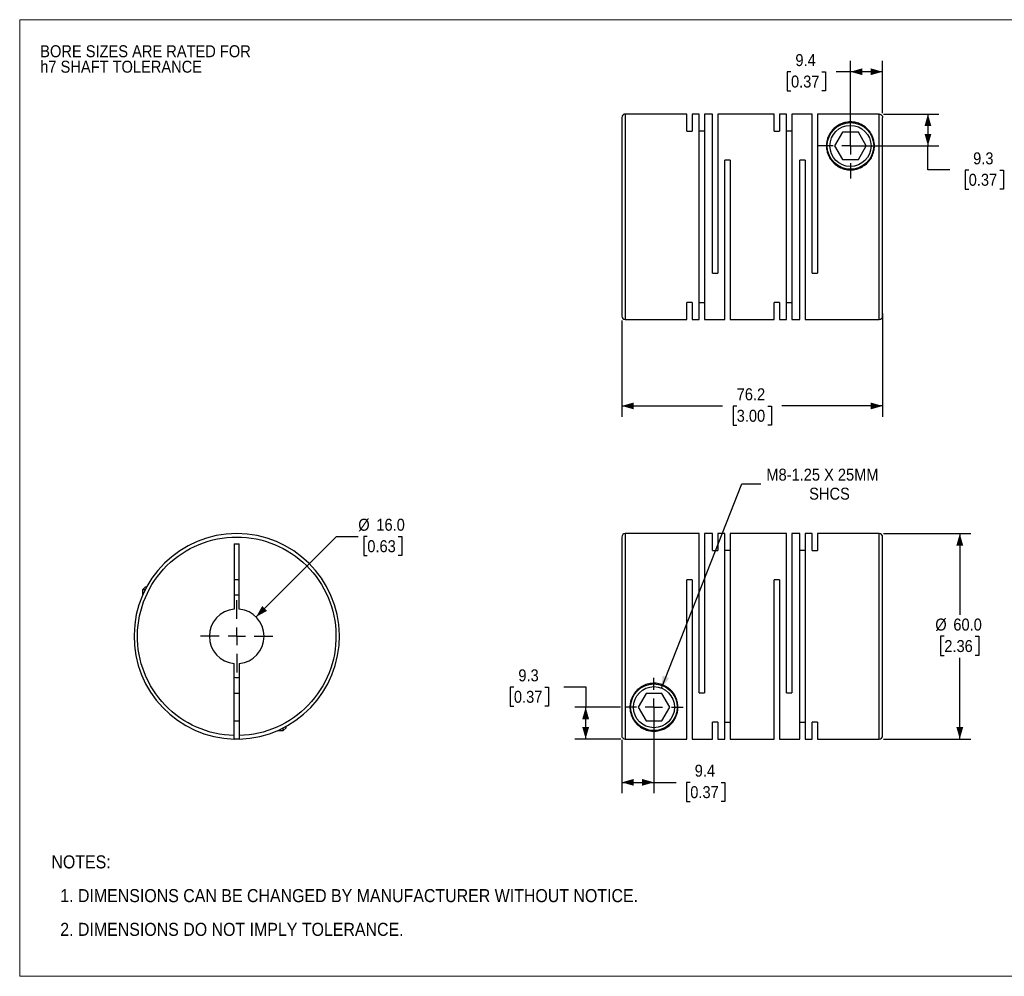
# Model space of a CAD drawing. Header units: millimetres. Extents: x 0 to 432, y 0 to 279.
# Tile 1 of 2: x 0 to 288, y 0 to 279. Entities that reach past the tile are written whole.
import ezdxf

# ---------------------------------------------------------------- set-up
doc = ezdxf.new("R2010")
doc.units = ezdxf.units.MM
doc.linetypes.add('SLD-Solid', pattern=[0])
doc.layers.add('SLD-0', color=7, linetype='SLD-Solid', lineweight=25)
doc.layers.add('TEXT', color=140, linetype='SLD-Solid', lineweight=25)
doc.styles.add('SLDTEXTSTYLE0', font='GOTHIC.TTF', dxfattribs={"width": 0.913})
doc.dimstyles.new('SLDDIMSTYLE0', dxfattribs={"dimtxt": 3.5, "dimasz": 3.5, "dimexe": 0, "dimexo": 0.0625, "dimgap": 0.875, "dimtad": 0, "dimtih": 1, "dimtoh": 1, "dimdec": 1, "dimrnd": 1e-09, "dimzin": 4, "dimdsep": 46, "dimtxsty": 'SLDTEXTSTYLE0', "dimsah": 1, "dimcen": 0, "dimadec": 0, "dimazin": 1, "dimtfac": 1, "dimtdec": 1, "dimtofl": 0, "dimtmove": 0, "dimatfit": 3, "dimfxl": 0, "dimfrac": 2, "dimtolj": 1, "dimtzin": 12, "dimarcsym": 0})
doc.dimstyles.new('SLDDIMSTYLE1', dxfattribs={"dimtxt": 3.5, "dimasz": 3.5, "dimexe": 0, "dimexo": 0.0625, "dimgap": 0.875, "dimtad": 0, "dimtih": 1, "dimtoh": 1, "dimdec": 1, "dimrnd": 1e-09, "dimzin": 4, "dimdsep": 46, "dimtxsty": 'SLDTEXTSTYLE0', "dimsah": 1, "dimcen": 0.09, "dimadec": 0, "dimazin": 1, "dimtfac": 1, "dimtdec": 1, "dimtofl": 0, "dimtmove": 0, "dimatfit": 3, "dimfxl": 0, "dimfrac": 2, "dimtolj": 1, "dimtzin": 12, "dimarcsym": 0})
doc.dimstyles.new('SLDDIMSTYLE2', dxfattribs={"dimtxt": 3.5, "dimasz": 3.5, "dimexe": 0, "dimexo": 0.0625, "dimgap": 0.875, "dimtad": 0, "dimtih": 1, "dimtoh": 1, "dimdec": 1, "dimrnd": 1e-09, "dimzin": 12, "dimdsep": 46, "dimtxsty": 'SLDTEXTSTYLE0', "dimsah": 1, "dimcen": 0.09, "dimadec": 0, "dimazin": 3, "dimtfac": 1, "dimtdec": 1, "dimtofl": 0, "dimtmove": 0, "dimatfit": 3, "dimfxl": 0, "dimfrac": 2, "dimtolj": 1, "dimtzin": 12, "dimarcsym": 0})
doc.dimstyles.new('SLDDIMSTYLE3', dxfattribs={"dimtxt": 3.5, "dimasz": 3.5, "dimexe": 0, "dimexo": 0.0625, "dimgap": 0.875, "dimtad": 0, "dimtih": 1, "dimtoh": 1, "dimdec": 1, "dimrnd": 1e-09, "dimzin": 12, "dimdsep": 46, "dimtxsty": 'SLDTEXTSTYLE0', "dimsah": 1, "dimcen": 0, "dimadec": 0, "dimazin": 3, "dimtfac": 1, "dimtdec": 1, "dimtofl": 0, "dimtmove": 0, "dimatfit": 3, "dimfxl": 0, "dimfrac": 2, "dimtolj": 1, "dimtzin": 12, "dimarcsym": 0})

# ---------------------------------------------------------------- blocks, each defined once
blk = doc.blocks.new('Block2')
at = {"color": 7, "linetype": 'SLD-Solid', "lineweight": 18}
for p, q in [((0, 279.4), (431.8, 279.4)), ((0, 279.4), (0, 0)), ((431.8, 279.4), (431.8, 0)), ((0, 0), (431.8, 0))]:
    blk.add_line(p, q, dxfattribs=at)
blk = doc.blocks.new('SW_NOTE_0_2')
at = {"layer": 'SLD-0', "color": 0, "char_height": 3.5, "attachment_point": 1, "style": 'SLDTEXTSTYLE0'}
for s, insert in [('BORE SIZES ARE RATED FOR ', (0, 4.47)), ('h7 SHAFT TOLERANCE', (0, -0.05))]:
    blk.add_mtext(s, dxfattribs=dict(at, insert=insert))
blk = doc.blocks.new('SW_NOTE_0_3')
at = {"layer": 'TEXT', "color": 0, "char_height": 3.81, "attachment_point": 1, "style": 'SLDTEXTSTYLE0'}
for s, insert in [('NOTES:', (0, 4.87)), ('  1. DIMENSIONS CAN BE CHANGED BY MANUFACTURER WITHOUT NOTICE.', (0, -4.99)), ('  2. DIMENSIONS DO NOT IMPLY TOLERANCE.', (0, -14.84))]:
    blk.add_mtext(s, dxfattribs=dict(at, insert=insert))
blk = doc.blocks.new('_D')
at = {"layer": 'SLD-0'}
for p, q in [((69.04, 104.96), (92.54, 128.46)), ((92.54, 128.46), (98.89, 128.46)), ((101.53, 128.46), (100.47, 128.46)), ((100.47, 128.46), (100.47, 122.9)), ((110.58, 128.46), (111.65, 128.46)), ((111.65, 128.46), (111.65, 122.9)), ((100.47, 122.9), (101.53, 122.9)), ((111.65, 122.9), (110.58, 122.9))]:
    blk.add_line(p, q, dxfattribs=at)
blk.add_solid([(69.04, 104.96), (72.22, 106.72), (70.81, 108.14)], dxfattribs=at)
at = {"layer": 'SLD-0', "char_height": 3.5, "attachment_point": 1, "style": 'SLDTEXTSTYLE0'}
for s, insert in [('%%c', (98.89, 133.64)), ('16.0', (104.17, 133.64)), ('0.63', (101.53, 127.37))]:
    blk.add_mtext(s, dxfattribs=dict(at, insert=insert))
blk = doc.blocks.new('SW_CENTERMARKSYMBOL_0')
at = {"layer": 'SLD-0', "color": 0}
for p, q in [((0, 5.08), (0, 10.54)), ((-5.08, 0), (-10.54, 0)), ((0, 0), (-2.54, 0)), ((0, 0), (0, 2.54)), ((0, 0), (0, -2.54)), ((0, 0), (2.54, 0)), ((5.08, 0), (10.54, 0)), ((0, -5.08), (0, -10.54))]:
    blk.add_line(p, q, dxfattribs=at)
blk = doc.blocks.new('_D_1')
at = {"layer": 'SLD-0'}
for p, q in [((252.32, 129.3), (277.76, 129.3)), ((274.58, 129.3), (274.58, 105.57)), ((270.06, 99.3), (268.99, 99.3)), ((268.99, 99.3), (268.99, 93.74)), ((279.11, 99.3), (280.18, 99.3)), ((280.18, 99.3), (280.18, 93.74)), ((268.99, 93.74), (270.06, 93.74)), ((274.58, 69.3), (274.58, 93.03)), ((280.18, 93.74), (279.11, 93.74)), ((252.32, 69.3), (277.76, 69.3))]:
    blk.add_line(p, q, dxfattribs=at)
for points in [[(274.58, 129.3), (273.58, 125.8), (275.58, 125.8)], [(274.58, 69.3), (275.58, 72.8), (273.58, 72.8)]]:
    blk.add_solid(points, dxfattribs=at)
at = {"layer": 'SLD-0', "char_height": 3.5, "attachment_point": 1, "style": 'SLDTEXTSTYLE0'}
for s, insert in [('%%c', (267.42, 104.48)), ('60.0', (272.7, 104.48)), ('2.36', (270.06, 98.21))]:
    blk.add_mtext(s, dxfattribs=dict(at, insert=insert))
blk = doc.blocks.new('_D_2')
at = {"layer": 'SLD-0'}
for p, q in [((185.25, 77.33), (185.25, 53.48)), ((175.85, 69.04), (175.85, 53.48)), ((175.85, 56.65), (185.25, 56.65)), ((185.25, 56.65), (191.73, 56.65)), ((195.86, 56.63), (194.8, 56.63)), ((194.8, 56.63), (194.8, 51.07)), ((204.91, 56.63), (205.98, 56.63)), ((205.98, 56.63), (205.98, 51.07)), ((194.8, 51.07), (195.86, 51.07)), ((205.98, 51.07), (204.91, 51.07))]:
    blk.add_line(p, q, dxfattribs=at)
for points in [[(175.85, 56.65), (179.35, 55.65), (179.35, 57.65)], [(185.25, 56.65), (181.75, 57.65), (181.75, 55.65)]]:
    blk.add_solid(points, dxfattribs=at)
at = {"layer": 'SLD-0', "char_height": 3.5, "attachment_point": 1, "style": 'SLDTEXTSTYLE0'}
for s, insert in [('9.4', (197.16, 61.81)), ('0.37', (195.86, 55.54))]:
    blk.add_mtext(s, dxfattribs=dict(at, insert=insert))
blk = doc.blocks.new('_D_3')
at = {"layer": 'SLD-0'}
for p, q in [((144.35, 84.47), (143.29, 84.47)), ((143.29, 84.47), (143.29, 78.92)), ((153.41, 84.47), (154.47, 84.47)), ((154.47, 84.47), (154.47, 78.92)), ((158.96, 84.5), (165.31, 84.5)), ((165.31, 84.5), (165.31, 78.6)), ((143.29, 78.92), (144.35, 78.92)), ((154.47, 78.92), (153.41, 78.92)), ((175.44, 78.6), (162.13, 78.6)), ((165.31, 69.31), (165.31, 78.6)), ((175.58, 69.31), (162.13, 69.31))]:
    blk.add_line(p, q, dxfattribs=at)
for points in [[(165.31, 78.6), (164.31, 75.1), (166.31, 75.1)], [(165.31, 69.31), (166.31, 72.81), (164.31, 72.81)]]:
    blk.add_solid(points, dxfattribs=at)
at = {"layer": 'SLD-0', "char_height": 3.5, "attachment_point": 1, "style": 'SLDTEXTSTYLE0'}
for s, insert in [('9.3', (145.65, 89.65)), ('0.37', (144.35, 83.39))]:
    blk.add_mtext(s, dxfattribs=dict(at, insert=insert))
blk = doc.blocks.new('_D_4')
at = {"layer": 'SLD-0'}
for p, q in [((187.45, 84.18), (210.93, 143.8)), ((210.93, 143.8), (216.49, 143.8))]:
    blk.add_line(p, q, dxfattribs=at)
blk.add_solid([(187.45, 84.18), (189.66, 87.07), (187.8, 87.81)], dxfattribs=at)
at = {"layer": 'SLD-0', "char_height": 3.5, "attachment_point": 1, "style": 'SLDTEXTSTYLE0'}
for s, insert in [('M8-1.25 X 25MM', (218.08, 148.27)), ('SHCS', (230.59, 142.71))]:
    blk.add_mtext(s, dxfattribs=dict(at, insert=insert))
blk = doc.blocks.new('SW_CENTERMARKSYMBOL_1')
at = {"layer": 'SLD-0', "color": 0}
for p, q in [((0, 5.08), (0, 8.54)), ((-5.08, 0), (-8.54, 0)), ((0, 0), (-2.54, 0)), ((0, 0), (0, 2.54)), ((0, 0), (0, -2.54)), ((0, 0), (2.54, 0)), ((5.08, 0), (8.54, 0)), ((0, -5.08), (0, -8.54))]:
    blk.add_line(p, q, dxfattribs=at)
blk = doc.blocks.new('_D_6')
at = {"layer": 'SLD-0'}
for p, q in [((252.05, 193.57), (252.05, 163.41)), ((175.85, 191.57), (175.85, 163.41)), ((175.85, 166.59), (205.29, 166.59)), ((209.42, 166.56), (208.35, 166.56)), ((208.35, 166.56), (208.35, 161)), ((218.47, 166.56), (219.54, 166.56)), ((219.54, 166.56), (219.54, 161)), ((252.05, 166.59), (222.61, 166.59)), ((208.35, 161), (209.42, 161)), ((219.54, 161), (218.47, 161))]:
    blk.add_line(p, q, dxfattribs=at)
for points in [[(175.85, 166.59), (179.35, 165.59), (179.35, 167.59)], [(252.05, 166.59), (248.55, 167.59), (248.55, 165.59)]]:
    blk.add_solid(points, dxfattribs=at)
at = {"layer": 'SLD-0', "char_height": 3.5, "attachment_point": 1, "style": 'SLDTEXTSTYLE0'}
for s, insert in [('76.2', (209.42, 171.74)), ('3.00', (209.42, 165.47))]:
    blk.add_mtext(s, dxfattribs=dict(at, insert=insert))
blk = doc.blocks.new('_D_7')
at = {"layer": 'SLD-0'}
for p, q in [((252.32, 251.83), (268.45, 251.83)), ((265.28, 251.83), (265.28, 242.54)), ((243.92, 242.54), (268.45, 242.54)), ((265.28, 235.5), (265.28, 242.54)), ((271.63, 235.5), (265.28, 235.5)), ((277.18, 235.47), (276.12, 235.47)), ((276.12, 235.47), (276.12, 229.92)), ((286.23, 235.47), (287.3, 235.47)), ((287.3, 235.47), (287.3, 229.92)), ((276.12, 229.92), (277.18, 229.92)), ((287.3, 229.92), (286.23, 229.92))]:
    blk.add_line(p, q, dxfattribs=at)
for points in [[(265.28, 251.83), (264.28, 248.33), (266.28, 248.33)], [(265.28, 242.54), (266.28, 246.04), (264.28, 246.04)]]:
    blk.add_solid(points, dxfattribs=at)
at = {"layer": 'SLD-0', "char_height": 3.5, "attachment_point": 1, "style": 'SLDTEXTSTYLE0'}
for s, insert in [('9.3', (278.48, 240.65)), ('0.37', (277.18, 234.39))]:
    blk.add_mtext(s, dxfattribs=dict(at, insert=insert))
blk = doc.blocks.new('_D_8')
at = {"layer": 'SLD-0'}
for p, q in [((242.65, 243.81), (242.65, 267.37)), ((252.05, 252.1), (252.05, 267.37)), ((225.28, 264.17), (224.21, 264.17)), ((224.21, 264.17), (224.21, 258.61)), ((234.33, 264.17), (235.4, 264.17)), ((235.4, 264.17), (235.4, 258.61)), ((242.65, 264.2), (238.46, 264.2)), ((252.05, 264.2), (242.65, 264.2)), ((224.21, 258.61), (225.28, 258.61)), ((235.4, 258.61), (234.33, 258.61))]:
    blk.add_line(p, q, dxfattribs=at)
for points in [[(242.65, 264.2), (246.15, 263.2), (246.15, 265.2)], [(252.05, 264.2), (248.55, 265.2), (248.55, 263.2)]]:
    blk.add_solid(points, dxfattribs=at)
at = {"layer": 'SLD-0', "char_height": 3.5, "attachment_point": 1, "style": 'SLDTEXTSTYLE0'}
for s, insert in [('9.4', (226.57, 269.35)), ('0.37', (225.28, 263.08))]:
    blk.add_mtext(s, dxfattribs=dict(at, insert=insert))
blk = doc.blocks.new('SW_CENTERMARKSYMBOL_3')
at = {"layer": 'SLD-0', "color": 0}
for p, q in [((0, 5.08), (0, 9.54)), ((-5.08, 0), (-9.54, 0)), ((0, 0), (-2.54, 0)), ((0, 0), (0, 2.54)), ((0, 0), (0, -2.54)), ((0, 0), (2.54, 0)), ((5.08, 0), (9.54, 0)), ((0, -5.08), (0, -9.54))]:
    blk.add_line(p, q, dxfattribs=at)

msp = doc.modelspace()

# ---------------------------------------------------------------- linework, layer by layer
for p, q in [((194.85, 251.84), (176.85, 251.84)), ((176.85, 251.84), (176.85, 191.84)), ((194.85, 246.89), (194.85, 251.84)), ((198.45, 251.84), (196.45, 251.84)), ((196.45, 251.84), (196.45, 246.89)), ((198.45, 191.84), (198.45, 251.84)), ((202.35, 251.84), (200.05, 251.84)), ((200.05, 251.84), (200.05, 191.84)), ((202.35, 205.34), (202.35, 251.84)), ((220.35, 251.84), (203.95, 251.84)), ((203.95, 251.84), (203.95, 205.34)), ((220.35, 246.89), (220.35, 251.84)), ((223.95, 251.84), (221.95, 251.84)), ((221.95, 251.84), (221.95, 246.89)), ((223.95, 191.84), (223.95, 251.84)), ((231.45, 251.84), (225.55, 251.84)), ((225.55, 251.84), (225.55, 191.84)), ((231.45, 205.34), (231.45, 251.84)), ((233.05, 251.83), (233.05, 205.34)), ((251.05, 251.83), (233.05, 251.83)), ((251.05, 191.84), (251.05, 251.83)), ((194.85, 246.89), (196.45, 246.89)), ((200.05, 246.89), (198.45, 246.89)), ((220.35, 246.89), (221.95, 246.89)), ((225.55, 246.89), (223.95, 246.89)), ((240.34, 246.54), (238.03, 242.54)), ((244.96, 246.54), (240.34, 246.54)), ((247.27, 242.54), (244.96, 246.54)), ((238.03, 242.54), (240.34, 238.54)), ((244.96, 238.54), (247.27, 242.54)), ((205.95, 191.84), (205.95, 238.34)), ((207.55, 238.34), (205.95, 238.34)), ((207.55, 238.34), (207.55, 191.84)), ((227.85, 191.84), (227.85, 238.34)), ((229.45, 238.34), (227.85, 238.34)), ((229.45, 238.34), (229.45, 191.84)), ((240.34, 238.54), (244.96, 238.54)), ((202.35, 205.34), (203.95, 205.34)), ((231.45, 205.34), (233.05, 205.34)), ((196.45, 196.78), (194.85, 196.78)), ((194.85, 191.84), (194.85, 196.78)), ((196.45, 196.78), (196.45, 191.84)), ((198.45, 196.78), (200.05, 196.78)), ((221.95, 196.78), (220.35, 196.78)), ((220.35, 191.84), (220.35, 196.78)), ((221.95, 196.78), (221.95, 191.84)), ((223.95, 196.78), (225.55, 196.78)), ((176.85, 191.84), (194.85, 191.84)), ((196.45, 191.84), (198.45, 191.84)), ((200.05, 191.84), (205.95, 191.84)), ((207.55, 191.84), (220.35, 191.84)), ((221.95, 191.84), (223.95, 191.84)), ((225.55, 191.84), (227.85, 191.84)), ((229.45, 191.84), (251.05, 191.84)), ((198.45, 129.3), (176.85, 129.3)), ((176.85, 129.3), (176.85, 69.31)), ((198.45, 82.8), (198.45, 129.3)), ((202.35, 129.3), (200.05, 129.3)), ((200.05, 129.3), (200.05, 82.8)), ((202.35, 124.36), (202.35, 129.3)), ((205.95, 129.3), (203.95, 129.3)), ((203.95, 129.3), (203.95, 124.36)), ((205.95, 69.3), (205.95, 129.3)), ((223.95, 129.3), (207.55, 129.3)), ((207.55, 129.3), (207.55, 69.3)), ((223.95, 82.8), (223.95, 129.3)), ((227.85, 129.3), (225.55, 129.3)), ((225.55, 129.3), (225.55, 82.8)), ((227.85, 69.3), (227.85, 129.3)), ((231.45, 129.3), (229.45, 129.3)), ((229.45, 129.3), (229.45, 69.3)), ((231.45, 124.36), (231.45, 129.3)), ((251.05, 129.3), (233.05, 129.3)), ((233.05, 129.3), (233.05, 124.36)), ((251.05, 69.3), (251.05, 129.3)), ((62.64, 126.3), (64.14, 126.3)), ((62.64, 126.3), (62.64, 107.27)), ((64.14, 107.27), (64.14, 126.3)), ((202.35, 124.36), (203.95, 124.36)), ((207.55, 124.36), (205.95, 124.36)), ((229.45, 124.36), (227.85, 124.36)), ((231.45, 124.36), (233.05, 124.36)), ((64.14, 115.8), (62.64, 115.8)), ((196.45, 115.8), (194.85, 115.8)), ((194.85, 69.31), (194.85, 115.8)), ((196.45, 115.8), (196.45, 69.3)), ((221.95, 115.8), (220.35, 115.8)), ((220.35, 69.3), (220.35, 115.8)), ((221.95, 115.8), (221.95, 69.3)), ((36.69, 113.7), (35.89, 112.9)), ((35.89, 112.9), (35.89, 111.29)), ((36.65, 112.9), (35.89, 112.9)), ((37.07, 113.7), (36.69, 113.7)), ((62.64, 70.31), (62.64, 91.34)), ((64.14, 91.34), (64.14, 70.31)), ((64.14, 82.6), (62.64, 82.6)), ((182.94, 82.6), (180.63, 78.6)), ((187.56, 82.6), (182.94, 82.6)), ((189.87, 78.6), (187.56, 82.6)), ((198.45, 82.8), (200.05, 82.8)), ((223.95, 82.8), (225.55, 82.8)), ((180.63, 78.6), (182.94, 74.6)), ((187.56, 74.6), (189.87, 78.6)), ((62.64, 74.6), (64.14, 74.6)), ((76.99, 71.8), (77.79, 72.6)), ((76.99, 71.8), (76.99, 72.56)), ((77.79, 72.6), (77.79, 72.98)), ((182.94, 74.6), (187.56, 74.6)), ((202.35, 69.3), (202.35, 74.25)), ((203.95, 74.25), (202.35, 74.25)), ((203.95, 74.25), (203.95, 69.3)), ((205.95, 74.25), (207.55, 74.25)), ((227.85, 74.25), (229.45, 74.25)), ((233.05, 74.25), (231.45, 74.25)), ((231.45, 69.3), (231.45, 74.25)), ((233.05, 74.25), (233.05, 69.3)), ((75.38, 71.8), (76.99, 71.8)), ((176.85, 69.31), (194.85, 69.31)), ((196.45, 69.3), (202.35, 69.3)), ((203.95, 69.3), (205.95, 69.3)), ((207.55, 69.3), (220.35, 69.3)), ((221.95, 69.3), (227.85, 69.3)), ((229.45, 69.3), (231.45, 69.3)), ((233.05, 69.3), (251.05, 69.3))]:
    msp.add_line(p, q)
at = {"flags": 128}
msp.add_lwpolyline([(64.14, 69.31), (63.39, 69.3), (62.64, 69.31)], dxfattribs=at)
for centre, radius in [((242.65, 242.54), 6.8), ((242.65, 242.54), 6), ((185.25, 78.6), 6.8), ((185.25, 78.6), 6)]:
    msp.add_circle(centre, radius)
for centre, radius, start, end in [((176.85, 250.84), 1, 90, 180), ((176.85, 192.84), 1, 180, 270), ((251.05, 192.84), 1, 270, 0), ((63.39, 99.3), 30, 271.4325, 268.5675), ((176.85, 128.3), 1, 90, 180), ((251.05, 128.3), 1, 0, 90), ((63.39, 99.3), 12, 86.4167, 93.5833), ((63.39, 99.3), 8, 95.3794, 264.6206), ((63.39, 99.3), 8, 275.3794, 84.6206), ((63.39, 99.3), 12, 266.4167, 273.5833), ((251.05, 70.3), 1, 270, 0)]:
    msp.add_arc(centre, radius, start, end)
for points, knots in [([(175.85, 250.83), (175.85, 250.83), (175.85, 250.85), (175.85, 250.75), (175.85, 250.5), (175.85, 250.08), (175.85, 249.48), (175.85, 248.75), (175.85, 247.92), (175.85, 247.02), (175.85, 245.82), (175.85, 244.25), (175.85, 242.47), (175.85, 240.77), (175.85, 239.23), (175.85, 237.62), (175.85, 235.95), (175.85, 234.22), (175.85, 232.35), (175.85, 230.34), (175.85, 228.2), (175.85, 226.06), (175.85, 223.95), (175.85, 221.84), (175.85, 219.73), (175.85, 217.61), (175.85, 215.48), (175.85, 213.34), (175.85, 211.32), (175.85, 209.45), (175.85, 207.73), (175.85, 205.78), (175.85, 203.65), (175.85, 201.68), (175.85, 200.09), (175.85, 198.83), (175.85, 197.69), (175.85, 196.66), (175.85, 195.75), (175.85, 194.92), (175.85, 194.19), (175.85, 193.6), (175.85, 193.18), (175.85, 192.93), (175.85, 192.82), (175.85, 192.85), (175.85, 192.85)], [0, 0, 0, 0, 0.004116, 0.027255, 0.050368, 0.074219, 0.098691, 0.123203, 0.144472, 0.165695, 0.186968, 0.219506, 0.25205, 0.273763, 0.295429, 0.317148, 0.338416, 0.359639, 0.380912, 0.405419, 0.429893, 0.453744, 0.476855, 0.5, 0.52314, 0.546252, 0.570103, 0.594575, 0.619088, 0.640356, 0.661579, 0.682852, 0.71539, 0.747934, 0.769648, 0.791313, 0.813032, 0.8343, 0.855523, 0.876797, 0.901303, 0.925777, 0.949628, 0.972739, 0.995884, 1, 1, 1, 1]), ([(251.05, 251.83), (251.18, 251.83), (251.31, 251.8), (251.55, 251.7), (251.66, 251.63), (251.94, 251.35), (252.05, 251.09), (252.05, 250.83)], [0, 0, 0, 0, 0.25, 0.25, 0.5, 0.5, 1, 1, 1, 1]), ([(252.05, 192.84), (252.05, 192.84), (252.05, 195.84), (252.05, 206.56), (252.05, 213.84), (252.05, 229.09), (252.05, 236.45), (252.05, 247.44), (252.05, 250.63), (252.05, 250.83)], [0, 0, 0, 0, 0.25, 0.25, 0.5, 0.5, 0.75, 0.75, 1, 1, 1, 1]), ([(243.04, 249.53), (243.19, 249.52), (243.33, 249.51), (243.61, 249.47), (243.75, 249.45), (244.14, 249.38), (244.39, 249.32), (244.86, 249.18), (245.08, 249.11), (245.49, 248.94), (245.69, 248.85), (246.25, 248.55), (246.59, 248.34), (247.2, 247.87), (247.48, 247.61), (248, 247.07), (248.23, 246.78), (248.64, 246.17), (248.83, 245.85), (249.14, 245.17), (249.28, 244.82), (249.43, 244.26), (249.48, 244.07), (249.56, 243.68), (249.59, 243.48), (249.65, 242.88), (249.66, 242.47), (249.6, 241.62), (249.53, 241.18), (249.3, 240.3), (249.13, 239.86), (248.81, 239.21), (248.69, 238.99), (248.42, 238.57), (248.27, 238.36), (247.79, 237.76), (247.41, 237.38), (246.77, 236.88), (246.55, 236.72), (246.07, 236.43), (245.83, 236.29), (245.31, 236.06), (245.05, 235.96), (244.51, 235.78), (244.23, 235.71), (243.37, 235.55), (242.8, 235.52), (241.93, 235.57), (241.64, 235.6), (241.08, 235.71), (240.8, 235.78), (240.26, 235.95), (240, 236.05), (239.48, 236.29), (239.23, 236.42), (238.53, 236.85), (238.1, 237.18), (237.35, 237.94), (237.03, 238.34), (236.49, 239.18), (236.27, 239.62), (235.94, 240.49), (235.82, 240.93), (235.71, 241.58), (235.68, 241.8), (235.65, 242.22), (235.64, 242.43), (235.65, 243.05), (235.7, 243.45), (235.84, 244.23), (235.95, 244.6), (236.21, 245.32), (236.37, 245.66), (236.73, 246.3), (236.93, 246.6), (237.39, 247.18), (237.65, 247.45), (238.21, 247.96), (238.51, 248.2), (239.18, 248.63), (239.54, 248.83), (240.16, 249.09), (240.38, 249.17), (240.84, 249.31), (241.09, 249.37), (241.62, 249.47), (241.89, 249.5), (242.47, 249.54), (242.75, 249.54), (243.04, 249.53)], [0, 0, 0, 0, 0.007813, 0.007813, 0.015625, 0.015625, 0.03125, 0.03125, 0.046875, 0.046875, 0.0625, 0.0625, 0.09375, 0.09375, 0.125, 0.125, 0.15625, 0.15625, 0.1875, 0.1875, 0.21875, 0.21875, 0.234375, 0.234375, 0.25, 0.25, 0.28125, 0.28125, 0.3125, 0.3125, 0.34375, 0.34375, 0.359375, 0.359375, 0.375, 0.375, 0.40625, 0.40625, 0.421875, 0.421875, 0.4375, 0.4375, 0.453125, 0.453125, 0.46875, 0.46875, 0.5, 0.5, 0.515625, 0.515625, 0.53125, 0.53125, 0.546875, 0.546875, 0.5625, 0.5625, 0.59375, 0.59375, 0.625, 0.625, 0.65625, 0.65625, 0.6875, 0.6875, 0.703125, 0.703125, 0.71875, 0.71875, 0.75, 0.75, 0.78125, 0.78125, 0.8125, 0.8125, 0.84375, 0.84375, 0.875, 0.875, 0.90625, 0.90625, 0.9375, 0.9375, 0.953125, 0.953125, 0.96875, 0.96875, 0.984375, 0.984375, 1, 1, 1, 1]), ([(62.64, 70.31), (55.01, 70.51), (47.77, 73.7), (37.2, 84.69), (34.29, 92.05), (34.49, 107.3), (37.59, 114.58), (48.44, 125.3), (55.76, 128.3), (71.01, 128.3), (78.33, 125.3), (89.19, 114.58), (92.28, 107.3), (92.48, 92.05), (89.57, 84.69), (79, 73.7), (71.76, 70.51), (64.14, 70.31)], [0, 0, 0, 0, 0.125, 0.125, 0.25, 0.25, 0.375, 0.375, 0.5, 0.5, 0.625, 0.625, 0.75, 0.75, 0.875, 0.875, 1, 1, 1, 1]), ([(175.85, 128.3), (175.85, 128.3), (175.85, 125.3), (175.85, 114.58), (175.85, 107.3), (175.85, 92.05), (175.85, 84.69), (175.85, 73.7), (175.85, 70.51), (175.85, 70.31)], [0, 0, 0, 0, 0.25, 0.25, 0.5, 0.5, 0.75, 0.75, 1, 1, 1, 1]), ([(252.05, 70.31), (252.05, 70.31), (252.05, 70.28), (252.05, 70.39), (252.05, 70.64), (252.05, 71.06), (252.05, 71.66), (252.05, 72.39), (252.05, 73.22), (252.05, 74.12), (252.05, 75.32), (252.05, 76.89), (252.05, 78.67), (252.05, 80.37), (252.05, 81.91), (252.05, 83.52), (252.05, 85.19), (252.05, 86.92), (252.05, 88.78), (252.05, 90.8), (252.05, 92.94), (252.05, 95.07), (252.05, 97.19), (252.05, 99.3), (252.05, 101.41), (252.05, 103.53), (252.05, 105.66), (252.05, 107.8), (252.05, 109.82), (252.05, 111.69), (252.05, 113.41), (252.05, 115.36), (252.05, 117.49), (252.05, 119.46), (252.05, 121.05), (252.05, 122.31), (252.05, 123.45), (252.05, 124.48), (252.05, 125.38), (252.05, 126.21), (252.05, 126.94), (252.05, 127.54), (252.05, 127.96), (252.05, 128.21), (252.05, 128.32), (252.05, 128.29), (252.05, 128.29)], [0, 0, 0, 0, 0.0041157, 0.0272552, 0.0503678, 0.0742189, 0.0986911, 0.1232033, 0.1444715, 0.1656947, 0.1869681, 0.219506, 0.2520499, 0.2737634, 0.2954289, 0.3171476, 0.3384158, 0.359639, 0.3809123, 0.405419, 0.429893, 0.4537441, 0.4768548, 0.5, 0.5231395, 0.5462521, 0.5701033, 0.5945754, 0.6190877, 0.6403559, 0.6615791, 0.6828524, 0.7153904, 0.7479343, 0.7696477, 0.7913132, 0.8130319, 0.8343001, 0.8555233, 0.8767967, 0.9013034, 0.9257774, 0.9496284, 0.9727392, 0.9958843, 1, 1, 1, 1]), ([(191.77, 76.07), (191.64, 75.72), (191.47, 75.38), (191.09, 74.73), (190.88, 74.43), (190.41, 73.86), (190.16, 73.6), (189.73, 73.22), (189.58, 73.1), (189.27, 72.87), (189.1, 72.76), (188.59, 72.44), (188.21, 72.24), (187.58, 72), (187.35, 71.92), (186.87, 71.79), (186.62, 71.73), (186.08, 71.65), (185.8, 71.62), (185.37, 71.6), (185.22, 71.6), (184.93, 71.61), (184.79, 71.61), (184.5, 71.64), (184.36, 71.66), (184.09, 71.69), (183.96, 71.72), (183.58, 71.8), (183.34, 71.86), (182.65, 72.08), (182.25, 72.26), (181.52, 72.66), (181.19, 72.88), (180.59, 73.36), (180.32, 73.62), (179.81, 74.17), (179.59, 74.46), (178.98, 75.39), (178.67, 76.07), (178.43, 77.01), (178.38, 77.2), (178.32, 77.59), (178.29, 77.79), (178.24, 78.4), (178.24, 78.81), (178.31, 79.66), (178.4, 80.11), (178.65, 80.98), (178.82, 81.42), (179.28, 82.29), (179.56, 82.71), (180.06, 83.31), (180.24, 83.5), (180.63, 83.87), (180.84, 84.04), (181.27, 84.37), (181.5, 84.52), (181.98, 84.8), (182.24, 84.93), (182.76, 85.15), (183.02, 85.24), (183.57, 85.4), (183.85, 85.47), (184.71, 85.6), (185.28, 85.62), (186.15, 85.55), (186.44, 85.5), (187, 85.38), (187.27, 85.31), (187.81, 85.12), (188.07, 85.01), (188.58, 84.76), (188.82, 84.63), (189.28, 84.33), (189.5, 84.17), (189.91, 83.83), (190.11, 83.64), (190.66, 83.07), (190.97, 82.67), (191.48, 81.82), (191.69, 81.38), (192, 80.5), (192.11, 80.07), (192.2, 79.42), (192.22, 79.2), (192.25, 78.78), (192.25, 78.57), (192.21, 77.54), (192.05, 76.78), (191.77, 76.07)], [0, 0, 0, 0, 0.03125, 0.03125, 0.0625, 0.0625, 0.09375, 0.09375, 0.109375, 0.109375, 0.125, 0.125, 0.15625, 0.15625, 0.171875, 0.171875, 0.1875, 0.1875, 0.203125, 0.203125, 0.210938, 0.210938, 0.21875, 0.21875, 0.226563, 0.226563, 0.234375, 0.234375, 0.25, 0.25, 0.28125, 0.28125, 0.3125, 0.3125, 0.34375, 0.34375, 0.375, 0.375, 0.4375, 0.4375, 0.453125, 0.453125, 0.46875, 0.46875, 0.5, 0.5, 0.53125, 0.53125, 0.5625, 0.5625, 0.59375, 0.59375, 0.609375, 0.609375, 0.625, 0.625, 0.640625, 0.640625, 0.65625, 0.65625, 0.671875, 0.671875, 0.6875, 0.6875, 0.71875, 0.71875, 0.734375, 0.734375, 0.75, 0.75, 0.765625, 0.765625, 0.78125, 0.78125, 0.796875, 0.796875, 0.8125, 0.8125, 0.84375, 0.84375, 0.875, 0.875, 0.90625, 0.90625, 0.921875, 0.921875, 0.9375, 0.9375, 1, 1, 1, 1]), ([(62.64, 69.31), (62.64, 69.31), (62.64, 69.34), (62.64, 69.44), (62.64, 69.51), (62.64, 69.79), (62.64, 70.05), (62.64, 70.31)], [0, 0, 0, 0, 0.25, 0.25, 0.5, 0.5, 1, 1, 1, 1]), ([(64.14, 70.31), (64.14, 70.18), (64.14, 70.05), (64.14, 69.81), (64.14, 69.7), (64.14, 69.42), (64.14, 69.31), (64.14, 69.31)], [0, 0, 0, 0, 0.25, 0.25, 0.5, 0.5, 1, 1, 1, 1]), ([(175.85, 70.31), (175.85, 70.18), (175.87, 70.05), (175.97, 69.81), (176.05, 69.7), (176.32, 69.42), (176.58, 69.31), (176.85, 69.31)], [0, 0, 0, 0, 0.25, 0.25, 0.5, 0.5, 1, 1, 1, 1])]:
    msp.add_open_spline(points, degree=3, knots=knots)

# ---------------------------------------------------------------- block references
at = {"color": 7, "linetype": 'Continuous'}
msp.add_blockref('Block2', (0, 0), dxfattribs=at)
at = {"layer": 'SLD-0'}
for name, p in [('SW_NOTE_0_2', (6, 267.47)), ('SW_CENTERMARKSYMBOL_3', (242.65, 242.54)), ('SW_CENTERMARKSYMBOL_0', (63.39, 99.3)), ('SW_CENTERMARKSYMBOL_1', (185.25, 78.6))]:
    msp.add_blockref(name, p, dxfattribs=at)
at = {"layer": 'TEXT'}
msp.add_blockref('SW_NOTE_0_3', (9.26, 30.46), dxfattribs=at)

# ---------------------------------------------------------------- dimensions: what is measured, and where the dimension line sits
at = {"layer": 'SLD-0'}
for base, p1, p2, picture, middle in [((242.65, 264.2), (252.05, 250.83), (242.65, 242.54), '_D_8', (229.8, 264.2)), ((252.05, 166.59), (175.85, 192.84), (252.05, 194.84), '_D_6', (213.95, 166.59)), ((175.85, 56.65), (185.25, 78.6), (175.85, 70.31), '_D_2', (200.39, 56.65))]:
    dim = msp.add_linear_dim(base=base, p1=p1, p2=p2, dimstyle='SLDDIMSTYLE2', dxfattribs=at)
    dim.commit()
    dim.dimension.update_dxf_attribs({"geometry": picture, "text_midpoint": middle, "dimtype": 160})
for base, p1, p2, picture, middle in [((265.28, 242.54), (251.05, 251.83), (242.65, 242.54), '_D_7', (265.28, 235.5)), ((165.31, 78.6), (176.85, 69.31), (176.71, 78.6), '_D_3', (165.31, 84.5))]:
    dim = msp.add_linear_dim(base=base, p1=p1, p2=p2, angle=90, dimstyle='SLDDIMSTYLE2', dxfattribs=at)
    dim.commit()
    dim.dimension.update_dxf_attribs({"geometry": picture, "text_midpoint": middle, "dimtype": 160})
dim = msp.add_diameter_dim_2p(p1=(183.05, 73.02), p2=(187.45, 84.18), text='M8-1.25 X 25MM\\PSHCS', dimstyle='SLDDIMSTYLE3', override={"dimpost": '<>'}, dxfattribs=at)
dim.commit()
dim.dimension.update_dxf_attribs({"geometry": '_D_4', "text_midpoint": (236.4, 143.8), "dimtype": 163})
dim = msp.add_diameter_dim_2p(p1=(57.73, 93.64), p2=(69.04, 104.96), dimstyle='SLDDIMSTYLE0', dxfattribs=at)
dim.commit()
dim.dimension.update_dxf_attribs({"geometry": '_D', "text_midpoint": (106.06, 128.46), "dimtype": 163})
dim = msp.add_linear_dim(base=(274.58, 129.3), p1=(251.05, 69.3), p2=(251.05, 129.3), angle=90, text='%%c<>', dimstyle='SLDDIMSTYLE1', dxfattribs=at)
dim.commit()
dim.dimension.update_dxf_attribs({"geometry": '_D_1', "text_midpoint": (274.58, 99.3), "dimtype": 160})

doc.saveas('drawing.dxf')
